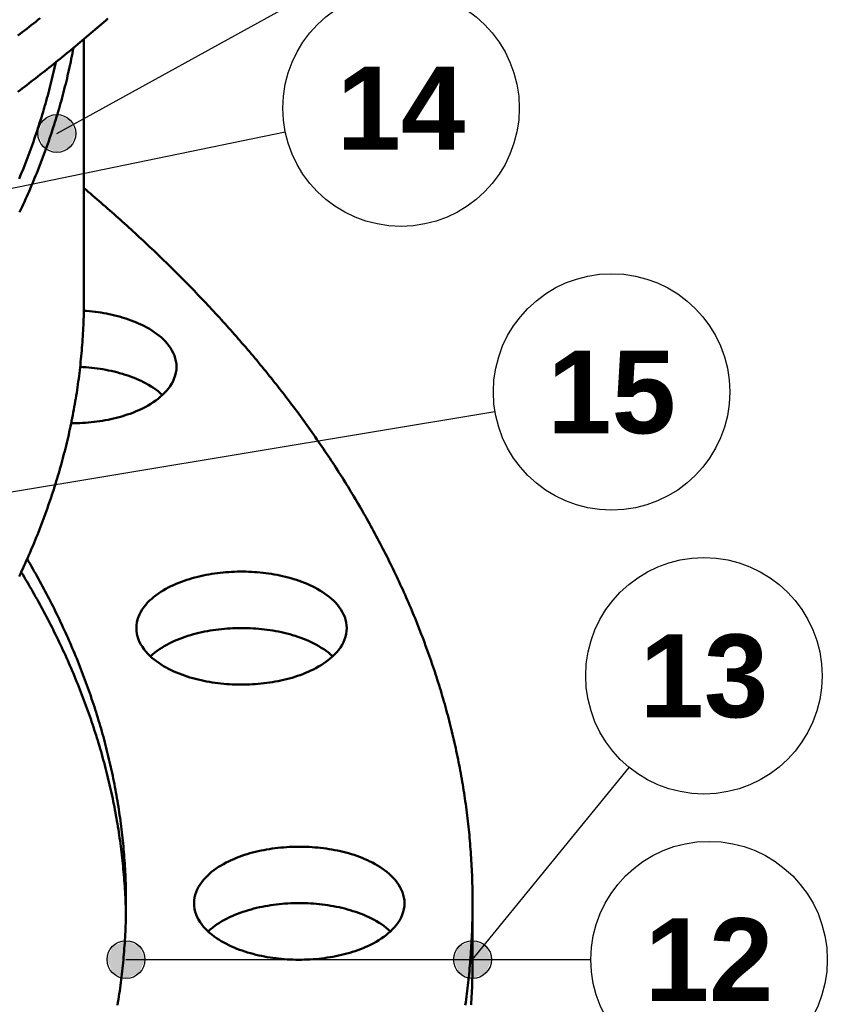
# Model space of a CAD drawing. Header units: millimetres. Extents: x 0 to 841, y 0 to 594.
# Tile 28 of 38: x 421 to 455, y 306 to 347. Entities that reach past the tile are written whole.
import ezdxf
from ezdxf.enums import TextEntityAlignment as Align

# ---------------------------------------------------------------- set-up
doc = ezdxf.new("R2010")
doc.units = ezdxf.units.MM
for name, color, linetype, lineweight in [('ACH', 7, 'CONTINUOUS', 13), ('COTA', 7, 'CONTINUOUS', 25), ('FINA', 7, 'CONTINUOUS', 25), ('TXT', 7, 'CONTINUOUS', 25), ('VIS', 7, 'CONTINUOUS', 50)]:
    doc.layers.add(name, color=color, linetype=linetype, lineweight=lineweight)
doc.styles.add('STDB', font='LiberationSans-Bold.ttf')

msp = doc.modelspace()

# ---------------------------------------------------------------- hatches: boundary and pattern name
at = {"layer": 'ACH'}
h = msp.add_hatch(color=7, dxfattribs=at)
h.dxf.hatch_style = 1
h.paths.add_polyline_path([(423.403, 342.398), (423.168, 342.963), (422.603, 343.198), (422.037, 342.963), (421.803, 342.398), (422.037, 341.832), (422.603, 341.598), (423.168, 341.832)])
h = msp.add_hatch(color=7, dxfattribs=at)
h.dxf.hatch_style = 1
h.paths.add_polyline_path([(426.327, 307.47), (426.092, 308.035), (425.527, 308.27), (424.961, 308.035), (424.727, 307.47), (424.961, 306.904), (425.527, 306.67), (426.092, 306.904)])
h = msp.add_hatch(color=7, dxfattribs=at)
h.dxf.hatch_style = 1
h.paths.add_polyline_path([(440.982, 307.47), (440.748, 308.035), (440.182, 308.27), (439.617, 308.035), (439.382, 307.47), (439.617, 306.904), (440.182, 306.67), (440.748, 306.904)])

# ---------------------------------------------------------------- linework, layer by layer
at = {"layer": 'COTA'}
for p, q in [((422.603, 342.398), (441.929, 353.055)), ((357.929, 327.177), (432.26, 342.463)), ((392.851, 322.623), (441.128, 330.65)), ((440.182, 307.47), (446.806, 315.594)), ((425.527, 307.47), (445.182, 307.47))]:
    msp.add_line(p, q, dxfattribs=at)
for centre in [(422.603, 342.398), (425.527, 307.47), (440.182, 307.47)]:
    msp.add_circle(centre, 0.8, dxfattribs=at)
at = {"layer": 'FINA'}
for centre in [(437.157, 343.47), (446.061, 331.47), (449.965, 319.47), (450.182, 307.47)]:
    msp.add_circle(centre, 5, dxfattribs=at)
at = {"layer": 'VIS'}
for points in [[(420.95, 346.538), (421.045, 346.611), (421.141, 346.684), (421.236, 346.757), (421.331, 346.83), (421.426, 346.903), (421.521, 346.976), (421.616, 347.05), (421.711, 347.124), (421.805, 347.198), (421.9, 347.272)], [(420.95, 344.154), (421.045, 344.227), (421.141, 344.299), (421.236, 344.372), (421.331, 344.445), (421.426, 344.519), (421.521, 344.592), (421.616, 344.665), (421.711, 344.739), (421.805, 344.813), (421.9, 344.887), (421.994, 344.961), (422.088, 345.036), (422.183, 345.11), (422.277, 345.185), (422.37, 345.259), (422.464, 345.334), (422.558, 345.41), (422.651, 345.485), (422.744, 345.56), (422.838, 345.636), (422.931, 345.712), (423.024, 345.788), (423.117, 345.864), (423.209, 345.94), (423.302, 346.016), (423.394, 346.093), (423.486, 346.17), (423.579, 346.246), (423.671, 346.324), (423.762, 346.401), (423.854, 346.478), (423.946, 346.556), (424.037, 346.633), (424.129, 346.711), (424.22, 346.789), (424.311, 346.867), (424.402, 346.946), (424.492, 347.024), (424.583, 347.103), (424.674, 347.182), (424.764, 347.261)], [(423.747, 346.388), (423.747, 335.377)], [(421.028, 339.074), (421.08, 339.183), (421.13, 339.292), (421.181, 339.401), (421.231, 339.51), (421.28, 339.62), (421.329, 339.729), (421.378, 339.839), (421.426, 339.949), (421.474, 340.06), (421.521, 340.17), (421.568, 340.281), (421.615, 340.392), (421.661, 340.503), (421.706, 340.614), (421.752, 340.725), (421.796, 340.837), (421.84, 340.949), (421.884, 341.06), (421.928, 341.173), (421.97, 341.285), (422.013, 341.397), (422.055, 341.51), (422.096, 341.623), (422.137, 341.736), (422.178, 341.849), (422.218, 341.962), (422.258, 342.076), (422.297, 342.189), (422.335, 342.303), (422.374, 342.417), (422.411, 342.531), (422.448, 342.646), (422.485, 342.76), (422.521, 342.875), (422.557, 342.989), (422.592, 343.104), (422.627, 343.219), (422.661, 343.335), (422.695, 343.45), (422.728, 343.565), (422.761, 343.681), (422.793, 343.797), (422.825, 343.913), (422.856, 344.029), (422.887, 344.145), (422.917, 344.261), (422.947, 344.378), (422.976, 344.494), (423.005, 344.611), (423.033, 344.728), (423.06, 344.845), (423.088, 344.962), (423.114, 345.079), (423.14, 345.197), (423.166, 345.314), (423.191, 345.432), (423.215, 345.549), (423.239, 345.667), (423.262, 345.785), (423.285, 345.903), (423.308, 346.021)], [(421.008, 340.479), (421.054, 340.59), (421.099, 340.702), (421.144, 340.813), (421.189, 340.925), (421.233, 341.037), (421.277, 341.149), (421.32, 341.261), (421.363, 341.373), (421.405, 341.486), (421.447, 341.598), (421.489, 341.711), (421.53, 341.824), (421.57, 341.938), (421.61, 342.051), (421.65, 342.165), (421.689, 342.278), (421.727, 342.392), (421.765, 342.506), (421.803, 342.621), (421.84, 342.735), (421.876, 342.85), (421.912, 342.964), (421.948, 343.079), (421.983, 343.194), (422.018, 343.309), (422.052, 343.425), (422.085, 343.54), (422.119, 343.656), (422.151, 343.771), (422.183, 343.887), (422.215, 344.003), (422.246, 344.119), (422.276, 344.236), (422.306, 344.352), (422.336, 344.469), (422.365, 344.585), (422.393, 344.702), (422.421, 344.819), (422.449, 344.936), (422.476, 345.054), (422.502, 345.171), (422.528, 345.288), (422.553, 345.406)], [(440.182, 309.854), (440.182, 309.974), (440.181, 310.094), (440.18, 310.214), (440.178, 310.334), (440.176, 310.455), (440.174, 310.575), (440.17, 310.695), (440.167, 310.815), (440.163, 310.935), (440.158, 311.055), (440.153, 311.175), (440.148, 311.295), (440.142, 311.414), (440.135, 311.534), (440.128, 311.654), (440.121, 311.774), (440.113, 311.894), (440.105, 312.014), (440.096, 312.133), (440.087, 312.253), (440.077, 312.373), (440.067, 312.493), (440.056, 312.612), (440.045, 312.732), (440.033, 312.851), (440.021, 312.971), (440.009, 313.09), (439.995, 313.209), (439.982, 313.329), (439.968, 313.448), (439.953, 313.567), (439.939, 313.686), (439.923, 313.805), (439.907, 313.925), (439.891, 314.043), (439.874, 314.162), (439.857, 314.281), (439.839, 314.4), (439.821, 314.519), (439.802, 314.637), (439.783, 314.756), (439.764, 314.874), (439.744, 314.993), (439.723, 315.111), (439.702, 315.229), (439.681, 315.347), (439.659, 315.466), (439.637, 315.584), (439.614, 315.701), (439.591, 315.819), (439.567, 315.937), (439.543, 316.055), (439.519, 316.172), (439.494, 316.29), (439.468, 316.407), (439.442, 316.524), (439.416, 316.641), (439.389, 316.758), (439.362, 316.875), (439.334, 316.992), (439.306, 317.109), (439.278, 317.226), (439.249, 317.342), (439.22, 317.459), (439.19, 317.575), (439.16, 317.691), (439.129, 317.807), (439.098, 317.923), (439.066, 318.039), (439.034, 318.155), (439.002, 318.27), (438.969, 318.386), (438.936, 318.501), (438.902, 318.617), (438.868, 318.732), (438.834, 318.847), (438.799, 318.962), (438.763, 319.076), (438.728, 319.191), (438.691, 319.306), (438.655, 319.42), (438.618, 319.534), (438.58, 319.648), (438.543, 319.762), (438.504, 319.876), (438.466, 319.99), (438.427, 320.103), (438.387, 320.217), (438.348, 320.33), (438.307, 320.443), (438.267, 320.556), (438.226, 320.669), (438.184, 320.782), (438.143, 320.894), (438.1, 321.007), (438.058, 321.119), (438.015, 321.231), (437.972, 321.343), (437.928, 321.455), (437.884, 321.567), (437.839, 321.678), (437.794, 321.79), (437.749, 321.901), (437.704, 322.012), (437.658, 322.123), (437.611, 322.234), (437.565, 322.344), (437.517, 322.455), (437.47, 322.565), (437.422, 322.675), (437.374, 322.785), (437.325, 322.895), (437.276, 323.005), (437.227, 323.114), (437.177, 323.223), (437.127, 323.333), (437.077, 323.442), (437.026, 323.55), (436.975, 323.659), (436.924, 323.768), (436.872, 323.876), (436.82, 323.984), (436.767, 324.092), (436.715, 324.2), (436.661, 324.308), (436.608, 324.415), (436.554, 324.523), (436.5, 324.63), (436.445, 324.737), (436.391, 324.844), (436.335, 324.95), (436.28, 325.057), (436.224, 325.163), (436.168, 325.269), (436.111, 325.375), (436.055, 325.481), (435.997, 325.586), (435.94, 325.692), (435.882, 325.797), (435.824, 325.902), (435.766, 326.007), (435.707, 326.112), (435.648, 326.216), (435.588, 326.321), (435.529, 326.425), (435.469, 326.529), (435.409, 326.633), (435.348, 326.737), (435.287, 326.84), (435.226, 326.943), (435.164, 327.046), (435.102, 327.149), (435.04, 327.252), (434.978, 327.355), (434.915, 327.457), (434.852, 327.559), (434.789, 327.661), (434.725, 327.763), (434.662, 327.865), (434.597, 327.966), (434.533, 328.068), (434.468, 328.169), (434.403, 328.27), (434.338, 328.371), (434.272, 328.471), (434.206, 328.572), (434.14, 328.672), (434.074, 328.772), (434.007, 328.872), (433.94, 328.971), (433.873, 329.071), (433.806, 329.17), (433.738, 329.269), (433.67, 329.368), (433.601, 329.467), (433.533, 329.566), (433.464, 329.664), (433.395, 329.762), (433.326, 329.86), (433.256, 329.958), (433.186, 330.056), (433.116, 330.153), (433.046, 330.251), (432.975, 330.348), (432.904, 330.445), (432.833, 330.541), (432.762, 330.638), (432.69, 330.734), (432.618, 330.831), (432.546, 330.927), (432.474, 331.022), (432.401, 331.118), (432.328, 331.213), (432.255, 331.309), (432.182, 331.404), (432.108, 331.499), (432.034, 331.593), (431.96, 331.688), (431.886, 331.782), (431.811, 331.876), (431.737, 331.97), (431.662, 332.064), (431.587, 332.158), (431.511, 332.251), (431.435, 332.345), (431.36, 332.438), (431.283, 332.53), (431.207, 332.623), (431.131, 332.716), (431.054, 332.808), (430.977, 332.9), (430.9, 332.992), (430.822, 333.084), (430.745, 333.176), (430.667, 333.267), (430.589, 333.358), (430.51, 333.449), (430.432, 333.54), (430.353, 333.631), (430.274, 333.721), (430.195, 333.812), (430.116, 333.902), (430.036, 333.992), (429.957, 334.082), (429.877, 334.171), (429.797, 334.261), (429.716, 334.35), (429.636, 334.439), (429.555, 334.528), (429.474, 334.617), (429.393, 334.705), (429.312, 334.794), (429.23, 334.882), (429.149, 334.97), (429.067, 335.058), (428.985, 335.145), (428.902, 335.233), (428.82, 335.32), (428.737, 335.407), (428.654, 335.494), (428.571, 335.581), (428.488, 335.667), (428.405, 335.754), (428.321, 335.84), (428.237, 335.926), (428.153, 336.012), (428.069, 336.098), (427.985, 336.183), (427.901, 336.269), (427.816, 336.354), (427.731, 336.439), (427.646, 336.524), (427.561, 336.608), (427.476, 336.693), (427.39, 336.777), (427.304, 336.861), (427.219, 336.945), (427.133, 337.029), (427.046, 337.112), (426.96, 337.196), (426.874, 337.279), (426.787, 337.362), (426.7, 337.445), (426.613, 337.528), (426.526, 337.61), (426.438, 337.693), (426.351, 337.775), (426.263, 337.857), (426.175, 337.939), (426.087, 338.021), (425.999, 338.102), (425.911, 338.184), (425.823, 338.265), (425.734, 338.346), (425.645, 338.427), (425.556, 338.508), (425.467, 338.588), (425.378, 338.668), (425.289, 338.749), (425.199, 338.829), (425.109, 338.909), (425.02, 338.988), (424.93, 339.068), (424.84, 339.147), (424.749, 339.226), (424.659, 339.305), (424.568, 339.384), (424.478, 339.463), (424.387, 339.542), (424.296, 339.62), (424.205, 339.698), (424.114, 339.776), (424.022, 339.854), (423.931, 339.932), (423.839, 340.009), (423.747, 340.087)], [(421.01, 323.669), (421.062, 323.778), (421.113, 323.887), (421.163, 323.996), (421.213, 324.105), (421.263, 324.214), (421.312, 324.323), (421.361, 324.433), (421.409, 324.543), (421.457, 324.653), (421.504, 324.763), (421.551, 324.874), (421.598, 324.984), (421.644, 325.095), (421.69, 325.206), (421.735, 325.317), (421.78, 325.429), (421.824, 325.54), (421.868, 325.652), (421.912, 325.764), (421.954, 325.876), (421.997, 325.988), (422.039, 326.101), (422.081, 326.213), (422.122, 326.326), (422.163, 326.439), (422.203, 326.552), (422.242, 326.665), (422.282, 326.779), (422.32, 326.892), (422.359, 327.006), (422.397, 327.12), (422.434, 327.234), (422.471, 327.348), (422.507, 327.463), (422.543, 327.577), (422.578, 327.692), (422.613, 327.807), (422.648, 327.922), (422.682, 328.037), (422.715, 328.152), (422.748, 328.268), (422.78, 328.383), (422.812, 328.499), (422.844, 328.615), (422.875, 328.731), (422.905, 328.847), (422.935, 328.963), (422.964, 329.08), (422.993, 329.196), (423.021, 329.313), (423.049, 329.43), (423.076, 329.547), (423.103, 329.664), (423.129, 329.781), (423.155, 329.898), (423.18, 330.015), (423.205, 330.133), (423.229, 330.25), (423.253, 330.368), (423.276, 330.486), (423.298, 330.604), (423.32, 330.722), (423.342, 330.84), (423.362, 330.958), (423.383, 331.076), (423.403, 331.195), (423.422, 331.313), (423.441, 331.432), (423.459, 331.55), (423.476, 331.669), (423.494, 331.788), (423.51, 331.907), (423.526, 332.026), (423.541, 332.145), (423.556, 332.264), (423.571, 332.383), (423.585, 332.502), (423.598, 332.622), (423.61, 332.741), (423.623, 332.861), (423.634, 332.98), (423.645, 333.1), (423.656, 333.219), (423.665, 333.339), (423.675, 333.458), (423.683, 333.578), (423.692, 333.698), (423.699, 333.818), (423.706, 333.938), (423.713, 334.057), (423.719, 334.177), (423.724, 334.297), (423.729, 334.417), (423.733, 334.537), (423.737, 334.657), (423.74, 334.777), (423.743, 334.897), (423.745, 335.017), (423.746, 335.137), (423.747, 335.257), (423.747, 335.377)], [(423.743, 334.905), (423.863, 334.896), (423.984, 334.885), (424.104, 334.873), (424.225, 334.859), (424.345, 334.843), (424.464, 334.825), (424.584, 334.805), (424.703, 334.784), (424.822, 334.76), (424.94, 334.734), (425.058, 334.707), (425.175, 334.677), (425.292, 334.645), (425.408, 334.611), (425.523, 334.574), (425.638, 334.536), (425.752, 334.494), (425.865, 334.451), (425.977, 334.405), (426.088, 334.356), (426.197, 334.305), (426.305, 334.25), (426.412, 334.193), (426.517, 334.133), (426.62, 334.069), (426.721, 334.002), (426.819, 333.932), (426.915, 333.858), (427.008, 333.78), (427.097, 333.698), (427.182, 333.612), (427.263, 333.522), (427.339, 333.427), (427.408, 333.329), (427.471, 333.225), (427.527, 333.118), (427.574, 333.006), (427.612, 332.891), (427.64, 332.774), (427.657, 332.654), (427.662, 332.533)], [(423.587, 332.529), (423.708, 332.522), (423.829, 332.514), (423.949, 332.504), (424.07, 332.492), (424.19, 332.479), (424.31, 332.463), (424.429, 332.446), (424.549, 332.427), (424.668, 332.406), (424.786, 332.383), (424.905, 332.358), (425.022, 332.331), (425.14, 332.301), (425.257, 332.27), (425.373, 332.237), (425.488, 332.201), (425.603, 332.163), (425.717, 332.123), (425.83, 332.08), (425.942, 332.035), (426.053, 331.987), (426.163, 331.937), (426.272, 331.883), (426.379, 331.827), (426.484, 331.768), (426.587, 331.705), (426.689, 331.639), (426.788, 331.57), (426.885, 331.498), (426.978, 331.421), (427.068, 331.341)], [(427.662, 332.533), (427.656, 332.409), (427.638, 332.286), (427.609, 332.165), (427.569, 332.047), (427.52, 331.933), (427.461, 331.823), (427.395, 331.718), (427.322, 331.617), (427.243, 331.521), (427.159, 331.429), (427.07, 331.342), (426.977, 331.26), (426.881, 331.181), (426.782, 331.106), (426.679, 331.035), (426.575, 330.968), (426.468, 330.904), (426.359, 330.844)], [(426.359, 330.844), (426.252, 330.788), (426.143, 330.735), (426.034, 330.685), (425.923, 330.638), (425.81, 330.593), (425.697, 330.551), (425.583, 330.511), (425.469, 330.474), (425.353, 330.439), (425.237, 330.406), (425.12, 330.375), (425.003, 330.346), (424.885, 330.319), (424.767, 330.295), (424.648, 330.272), (424.529, 330.251), (424.41, 330.232), (424.291, 330.215), (424.171, 330.2), (424.051, 330.187), (423.931, 330.175), (423.81, 330.166), (423.69, 330.158), (423.569, 330.152), (423.449, 330.148), (423.328, 330.145), (423.207, 330.144)], [(425.527, 309.854), (425.526, 309.975), (425.526, 310.095), (425.524, 310.216), (425.522, 310.337), (425.52, 310.457), (425.517, 310.578), (425.513, 310.699), (425.509, 310.819), (425.504, 310.94), (425.499, 311.06), (425.493, 311.181), (425.486, 311.301), (425.479, 311.422), (425.472, 311.542), (425.464, 311.663), (425.455, 311.783), (425.446, 311.903), (425.436, 312.023), (425.426, 312.144), (425.415, 312.264), (425.403, 312.384), (425.391, 312.504), (425.379, 312.624), (425.366, 312.744), (425.352, 312.864), (425.338, 312.984), (425.323, 313.103), (425.308, 313.223), (425.292, 313.343), (425.276, 313.462), (425.259, 313.582), (425.241, 313.701), (425.223, 313.82), (425.205, 313.94), (425.185, 314.059), (425.166, 314.178), (425.146, 314.297), (425.125, 314.416), (425.104, 314.534), (425.082, 314.653), (425.06, 314.772), (425.037, 314.89), (425.013, 315.008), (424.989, 315.127), (424.965, 315.245), (424.94, 315.363), (424.915, 315.481), (424.889, 315.599), (424.862, 315.716), (424.835, 315.834), (424.808, 315.951), (424.779, 316.069), (424.751, 316.186), (424.722, 316.303), (424.692, 316.42), (424.662, 316.537), (424.631, 316.654), (424.6, 316.77), (424.569, 316.887), (424.537, 317.003), (424.504, 317.119), (424.471, 317.235), (424.437, 317.351), (424.403, 317.467), (424.369, 317.582), (424.333, 317.698), (424.298, 317.813), (424.262, 317.928), (424.225, 318.043), (424.188, 318.158), (424.151, 318.273), (424.113, 318.387), (424.074, 318.502), (424.035, 318.616), (423.996, 318.73), (423.956, 318.844), (423.916, 318.957), (423.875, 319.071), (423.834, 319.184), (423.792, 319.298), (423.75, 319.411), (423.707, 319.523), (423.664, 319.636), (423.62, 319.749), (423.576, 319.861), (423.532, 319.973), (423.487, 320.085), (423.441, 320.197), (423.396, 320.309), (423.349, 320.42), (423.303, 320.531), (423.256, 320.642), (423.208, 320.753), (423.16, 320.864), (423.112, 320.974), (423.063, 321.085), (423.014, 321.195), (422.964, 321.305), (422.914, 321.415), (422.863, 321.524), (422.812, 321.634), (422.761, 321.743), (422.709, 321.852), (422.657, 321.961), (422.604, 322.069), (422.551, 322.178), (422.498, 322.286), (422.444, 322.394), (422.39, 322.502), (422.336, 322.609), (422.281, 322.717), (422.225, 322.824), (422.169, 322.931), (422.113, 323.038), (422.057, 323.144), (422, 323.251), (421.943, 323.357), (421.885, 323.463), (421.827, 323.568), (421.768, 323.674), (421.71, 323.779), (421.65, 323.885), (421.591, 323.99), (421.531, 324.094), (421.471, 324.199), (421.41, 324.303), (421.349, 324.407)], [(425.522, 309.368), (425.52, 309.489), (425.517, 309.61), (425.513, 309.73), (425.509, 309.851), (425.504, 309.972), (425.499, 310.092), (425.493, 310.213), (425.486, 310.333), (425.479, 310.454), (425.472, 310.574), (425.463, 310.695), (425.455, 310.815), (425.445, 310.935), (425.436, 311.055), (425.425, 311.176), (425.414, 311.296), (425.403, 311.416), (425.391, 311.536), (425.378, 311.656), (425.365, 311.776), (425.352, 311.896), (425.337, 312.016), (425.323, 312.136), (425.307, 312.255), (425.291, 312.375), (425.275, 312.495), (425.258, 312.614), (425.241, 312.733), (425.222, 312.853), (425.204, 312.972), (425.185, 313.091), (425.165, 313.21), (425.145, 313.329), (425.124, 313.448), (425.103, 313.567), (425.081, 313.686), (425.059, 313.804), (425.036, 313.923), (425.013, 314.041), (424.989, 314.159), (424.964, 314.278), (424.939, 314.396), (424.914, 314.514), (424.888, 314.631), (424.861, 314.749), (424.834, 314.867), (424.806, 314.984), (424.778, 315.102), (424.75, 315.219), (424.721, 315.336), (424.691, 315.453), (424.661, 315.57), (424.63, 315.687), (424.599, 315.803), (424.567, 315.92), (424.535, 316.036), (424.503, 316.152), (424.47, 316.268), (424.436, 316.384), (424.402, 316.5), (424.367, 316.616), (424.332, 316.731), (424.296, 316.846), (424.26, 316.961), (424.224, 317.076), (424.187, 317.191), (424.149, 317.306), (424.111, 317.421), (424.073, 317.535), (424.034, 317.649), (423.994, 317.763), (423.954, 317.877), (423.914, 317.991), (423.873, 318.104), (423.832, 318.218), (423.79, 318.331), (423.748, 318.444), (423.705, 318.557), (423.662, 318.67), (423.618, 318.782), (423.574, 318.895), (423.53, 319.007), (423.485, 319.119), (423.439, 319.231), (423.394, 319.342), (423.347, 319.454), (423.301, 319.565), (423.253, 319.676), (423.206, 319.787), (423.158, 319.898), (423.109, 320.008), (423.061, 320.119), (423.011, 320.229), (422.962, 320.339), (422.911, 320.448), (422.861, 320.558), (422.81, 320.667), (422.758, 320.777), (422.707, 320.886), (422.654, 320.994), (422.602, 321.103), (422.549, 321.211), (422.495, 321.32), (422.442, 321.428), (422.387, 321.536), (422.333, 321.643), (422.278, 321.751), (422.222, 321.858), (422.167, 321.965), (422.11, 322.072), (422.054, 322.178), (421.997, 322.285), (421.94, 322.391), (421.882, 322.497), (421.824, 322.603), (421.765, 322.708), (421.706, 322.814), (421.647, 322.919), (421.588, 323.024), (421.528, 323.128), (421.467, 323.233), (421.407, 323.337), (421.346, 323.441), (421.284, 323.545), (421.223, 323.649), (421.161, 323.753), (421.098, 323.856)], [(425.965, 321.485), (425.97, 321.606), (425.987, 321.725), (426.015, 321.843), (426.052, 321.957), (426.099, 322.068), (426.155, 322.176), (426.217, 322.279), (426.287, 322.378), (426.362, 322.472), (426.442, 322.562), (426.527, 322.648), (426.616, 322.73), (426.708, 322.807), (426.804, 322.881), (426.902, 322.952), (427.002, 323.019), (427.105, 323.082), (427.21, 323.142), (427.316, 323.2), (427.424, 323.254), (427.533, 323.305), (427.643, 323.354), (427.755, 323.4), (427.867, 323.444), (427.981, 323.485), (428.095, 323.524), (428.21, 323.56), (428.326, 323.595), (428.443, 323.627), (428.56, 323.656), (428.677, 323.684), (428.795, 323.71), (428.913, 323.734), (429.032, 323.756), (429.151, 323.776), (429.27, 323.794), (429.39, 323.81), (429.51, 323.824), (429.63, 323.836), (429.75, 323.847), (429.871, 323.856), (429.991, 323.863), (430.112, 323.868), (430.232, 323.872), (430.353, 323.874), (430.474, 323.874), (430.595, 323.872), (430.715, 323.868), (430.836, 323.863), (430.956, 323.856), (431.077, 323.847), (431.197, 323.836), (431.317, 323.824), (431.437, 323.81), (431.557, 323.794), (431.676, 323.776), (431.795, 323.756), (431.914, 323.734), (432.032, 323.71), (432.15, 323.684), (432.268, 323.656), (432.385, 323.627), (432.501, 323.595), (432.617, 323.56), (432.732, 323.524), (432.846, 323.485), (432.96, 323.444), (433.072, 323.4), (433.184, 323.354), (433.294, 323.305), (433.403, 323.254), (433.511, 323.2), (433.617, 323.142), (433.722, 323.082), (433.825, 323.019), (433.925, 322.952), (434.023, 322.881), (434.119, 322.807), (434.211, 322.73), (434.3, 322.648), (434.385, 322.562), (434.465, 322.472), (434.54, 322.378), (434.61, 322.279), (434.673, 322.176), (434.728, 322.068), (434.775, 321.957), (434.812, 321.843), (434.84, 321.725), (434.857, 321.606), (434.863, 321.485)], [(433.559, 319.796), (433.452, 319.74), (433.342, 319.687), (433.232, 319.637), (433.12, 319.589), (433.007, 319.544), (432.893, 319.502), (432.779, 319.462), (432.663, 319.424), (432.547, 319.389), (432.43, 319.356), (432.312, 319.325), (432.194, 319.296), (432.076, 319.269), (431.957, 319.245), (431.838, 319.222), (431.718, 319.201), (431.598, 319.183), (431.478, 319.166), (431.357, 319.151), (431.236, 319.138), (431.115, 319.126), (430.994, 319.117), (430.873, 319.109), (430.752, 319.103), (430.63, 319.099), (430.509, 319.097), (430.387, 319.097), (430.266, 319.098), (430.144, 319.101), (430.023, 319.106), (429.902, 319.112), (429.781, 319.121), (429.66, 319.131), (429.539, 319.143), (429.418, 319.157), (429.298, 319.173), (429.177, 319.191), (429.057, 319.21), (428.938, 319.232), (428.819, 319.255), (428.7, 319.281), (428.582, 319.308), (428.464, 319.338), (428.347, 319.37), (428.23, 319.404), (428.114, 319.44), (427.999, 319.479), (427.885, 319.52), (427.771, 319.563), (427.659, 319.609), (427.547, 319.658), (427.437, 319.71), (427.329, 319.764), (427.222, 319.821), (427.116, 319.882), (427.013, 319.945), (426.911, 320.012), (426.812, 320.083), (426.716, 320.157), (426.623, 320.235), (426.533, 320.317), (426.448, 320.403), (426.366, 320.493), (426.29, 320.588), (426.22, 320.687), (426.157, 320.791), (426.101, 320.898), (426.053, 321.01), (426.015, 321.125), (425.987, 321.244), (425.97, 321.364), (425.965, 321.485)], [(426.558, 320.293), (426.649, 320.374), (426.743, 320.45), (426.84, 320.523), (426.939, 320.593), (427.041, 320.658), (427.145, 320.721), (427.25, 320.78), (427.358, 320.837), (427.467, 320.89), (427.577, 320.941), (427.688, 320.989), (427.801, 321.034), (427.914, 321.077), (428.028, 321.117), (428.143, 321.155), (428.259, 321.191), (428.376, 321.224), (428.493, 321.255), (428.611, 321.284), (428.729, 321.311), (428.848, 321.336), (428.967, 321.359), (429.086, 321.38), (429.206, 321.4), (429.326, 321.417), (429.446, 321.432), (429.566, 321.446), (429.687, 321.457), (429.808, 321.467), (429.929, 321.475), (430.05, 321.481), (430.171, 321.486), (430.292, 321.488), (430.414, 321.489), (430.535, 321.488), (430.656, 321.486), (430.777, 321.481), (430.898, 321.475), (431.019, 321.467), (431.14, 321.457), (431.261, 321.446), (431.381, 321.432), (431.501, 321.417), (431.621, 321.4), (431.741, 321.38), (431.861, 321.359), (431.98, 321.336), (432.098, 321.311), (432.216, 321.284), (432.334, 321.255), (432.451, 321.224), (432.568, 321.191), (432.684, 321.155), (432.799, 321.117), (432.913, 321.077), (433.027, 321.034), (433.139, 320.989), (433.25, 320.941), (433.361, 320.89), (433.469, 320.837), (433.577, 320.78), (433.682, 320.721), (433.786, 320.658), (433.888, 320.593), (433.988, 320.523), (434.084, 320.45), (434.178, 320.374), (434.269, 320.293)], [(434.863, 321.485), (434.857, 321.361), (434.839, 321.238), (434.809, 321.117), (434.77, 320.999), (434.72, 320.885), (434.662, 320.775), (434.595, 320.67), (434.523, 320.569), (434.444, 320.473), (434.359, 320.382), (434.271, 320.295), (434.178, 320.212), (434.081, 320.133), (433.982, 320.058), (433.88, 319.988), (433.775, 319.92), (433.668, 319.857), (433.559, 319.796)], [(428.405, 309.854), (428.411, 309.975), (428.428, 310.094), (428.456, 310.212), (428.493, 310.326), (428.54, 310.438), (428.595, 310.545), (428.658, 310.648), (428.728, 310.747), (428.803, 310.841), (428.883, 310.931), (428.968, 311.017), (429.057, 311.099), (429.149, 311.176), (429.245, 311.25), (429.343, 311.321), (429.443, 311.388), (429.546, 311.451), (429.651, 311.511), (429.757, 311.569), (429.865, 311.623), (429.974, 311.674), (430.084, 311.723), (430.196, 311.769), (430.308, 311.813), (430.422, 311.854), (430.536, 311.893), (430.651, 311.929), (430.767, 311.964), (430.883, 311.996), (431, 312.025), (431.118, 312.053), (431.236, 312.079), (431.354, 312.103), (431.473, 312.125), (431.592, 312.145), (431.711, 312.163), (431.831, 312.179), (431.951, 312.193), (432.071, 312.205), (432.191, 312.216), (432.312, 312.225), (432.432, 312.232), (432.553, 312.237), (432.673, 312.241), (432.794, 312.243), (432.915, 312.243), (433.036, 312.241), (433.156, 312.237), (433.277, 312.232), (433.397, 312.225), (433.518, 312.216), (433.638, 312.205), (433.758, 312.193), (433.878, 312.179), (433.998, 312.163), (434.117, 312.145), (434.236, 312.125), (434.355, 312.103), (434.473, 312.079), (434.591, 312.053), (434.708, 312.025), (434.825, 311.996), (434.942, 311.964), (435.058, 311.929), (435.173, 311.893), (435.287, 311.854), (435.401, 311.813), (435.513, 311.769), (435.625, 311.723), (435.735, 311.674), (435.844, 311.623), (435.952, 311.569), (436.058, 311.511), (436.163, 311.451), (436.266, 311.388), (436.366, 311.321), (436.464, 311.25), (436.56, 311.176), (436.652, 311.099), (436.741, 311.017), (436.826, 310.931), (436.906, 310.841), (436.981, 310.747), (437.051, 310.648), (437.113, 310.545), (437.169, 310.438), (437.216, 310.326), (437.253, 310.212), (437.281, 310.094), (437.298, 309.975), (437.303, 309.854)], [(425.169, 305.547), (425.188, 305.666), (425.207, 305.785), (425.225, 305.903), (425.243, 306.022), (425.261, 306.141), (425.277, 306.26), (425.294, 306.379), (425.309, 306.498), (425.325, 306.618), (425.339, 306.737), (425.353, 306.856), (425.367, 306.976), (425.38, 307.095), (425.392, 307.215), (425.404, 307.334), (425.416, 307.454), (425.426, 307.574), (425.437, 307.693), (425.446, 307.813), (425.456, 307.933), (425.464, 308.053), (425.472, 308.173), (425.48, 308.293), (425.487, 308.413), (425.493, 308.533), (425.499, 308.653), (425.504, 308.773), (425.509, 308.893), (425.513, 309.013), (425.517, 309.133), (425.52, 309.253), (425.522, 309.373), (425.524, 309.494), (425.526, 309.614), (425.526, 309.734), (425.527, 309.854)], [(436, 308.165), (435.893, 308.109), (435.783, 308.056), (435.673, 308.006), (435.561, 307.958), (435.448, 307.913), (435.334, 307.871), (435.219, 307.831), (435.104, 307.793), (434.988, 307.758), (434.871, 307.725), (434.753, 307.694), (434.635, 307.665), (434.517, 307.639), (434.398, 307.614), (434.279, 307.591), (434.159, 307.57), (434.039, 307.552), (433.919, 307.535), (433.798, 307.52), (433.677, 307.507), (433.556, 307.495), (433.435, 307.486), (433.314, 307.478), (433.193, 307.472), (433.071, 307.468), (432.95, 307.466), (432.828, 307.466), (432.707, 307.467), (432.585, 307.47), (432.464, 307.475), (432.343, 307.481), (432.221, 307.49), (432.1, 307.5), (431.98, 307.512), (431.859, 307.526), (431.738, 307.542), (431.618, 307.56), (431.498, 307.579), (431.379, 307.601), (431.26, 307.624), (431.141, 307.65), (431.023, 307.677), (430.905, 307.707), (430.787, 307.739), (430.671, 307.773), (430.555, 307.809), (430.44, 307.848), (430.325, 307.889), (430.212, 307.932), (430.1, 307.979), (429.988, 308.027), (429.878, 308.079), (429.77, 308.133), (429.662, 308.19), (429.557, 308.251), (429.454, 308.314), (429.352, 308.381), (429.253, 308.452), (429.157, 308.526), (429.064, 308.604), (428.974, 308.686), (428.888, 308.772), (428.807, 308.862), (428.731, 308.957), (428.661, 309.056), (428.598, 309.16), (428.542, 309.267), (428.494, 309.379), (428.456, 309.494), (428.428, 309.613), (428.411, 309.733), (428.405, 309.854)], [(428.999, 308.662), (429.09, 308.743), (429.184, 308.819), (429.28, 308.892), (429.38, 308.962), (429.482, 309.027), (429.586, 309.09), (429.691, 309.149), (429.799, 309.206), (429.907, 309.259), (430.018, 309.31), (430.129, 309.358), (430.241, 309.403), (430.355, 309.446), (430.469, 309.486), (430.584, 309.524), (430.7, 309.56), (430.817, 309.593), (430.934, 309.624), (431.052, 309.653), (431.17, 309.68), (431.288, 309.705), (431.407, 309.728), (431.527, 309.749), (431.647, 309.769), (431.767, 309.786), (431.887, 309.801), (432.007, 309.815), (432.128, 309.826), (432.249, 309.836), (432.37, 309.844), (432.491, 309.85), (432.612, 309.855), (432.733, 309.857), (432.854, 309.858), (432.976, 309.857), (433.097, 309.855), (433.218, 309.85), (433.339, 309.844), (433.46, 309.836), (433.581, 309.826), (433.702, 309.815), (433.822, 309.801), (433.942, 309.786), (434.062, 309.769), (434.182, 309.749), (434.301, 309.728), (434.42, 309.705), (434.539, 309.68), (434.657, 309.653), (434.775, 309.624), (434.892, 309.593), (435.009, 309.56), (435.125, 309.524), (435.24, 309.486), (435.354, 309.446), (435.467, 309.403), (435.58, 309.358), (435.691, 309.31), (435.801, 309.259), (435.91, 309.206), (436.018, 309.149), (436.123, 309.09), (436.227, 309.027), (436.329, 308.962), (436.428, 308.892), (436.525, 308.819), (436.619, 308.743), (436.71, 308.662)], [(437.303, 309.854), (437.297, 309.73), (437.28, 309.607), (437.25, 309.486), (437.21, 309.368), (437.161, 309.254), (437.102, 309.144), (437.036, 309.039), (436.963, 308.938), (436.884, 308.842), (436.8, 308.751), (436.711, 308.664), (436.619, 308.581), (436.522, 308.502), (436.423, 308.427), (436.321, 308.357), (436.216, 308.289), (436.109, 308.226), (436, 308.165)], [(439.875, 305.548), (439.891, 305.667), (439.908, 305.786), (439.923, 305.905), (439.939, 306.024), (439.954, 306.143), (439.968, 306.262), (439.982, 306.381), (439.996, 306.501), (440.009, 306.62), (440.021, 306.739), (440.033, 306.859), (440.045, 306.978), (440.056, 307.098), (440.067, 307.217), (440.077, 307.337), (440.087, 307.456), (440.096, 307.576), (440.105, 307.696), (440.113, 307.816), (440.121, 307.935), (440.129, 308.055), (440.135, 308.175), (440.142, 308.295), (440.148, 308.415), (440.153, 308.534), (440.158, 308.654), (440.163, 308.774), (440.167, 308.894), (440.171, 309.014), (440.174, 309.134), (440.176, 309.254), (440.178, 309.374), (440.18, 309.494), (440.181, 309.614), (440.182, 309.734), (440.182, 309.854)], [(440.182, 309.854), (440.182, 307.47)], [(440.121, 305.551), (440.129, 305.671), (440.135, 305.79), (440.142, 305.91), (440.148, 306.03), (440.153, 306.15), (440.158, 306.27), (440.163, 306.39), (440.167, 306.51), (440.171, 306.63), (440.174, 306.75), (440.176, 306.87), (440.178, 306.99), (440.18, 307.11), (440.181, 307.23), (440.182, 307.35), (440.182, 307.47)]]:
    msp.add_lwpolyline(points, dxfattribs=at)

# ---------------------------------------------------------------- texts
at = {"layer": 'TXT', "style": 'STDB'}
for s, p in [('14', (437.157, 343.47)), ('15', (446.061, 331.47)), ('13', (449.965, 319.47)), ('12', (450.182, 307.47))]:
    msp.add_text(s, height=3.5, dxfattribs=at).set_placement(p, align=Align.MIDDLE_CENTER)

doc.saveas('drawing.dxf')
